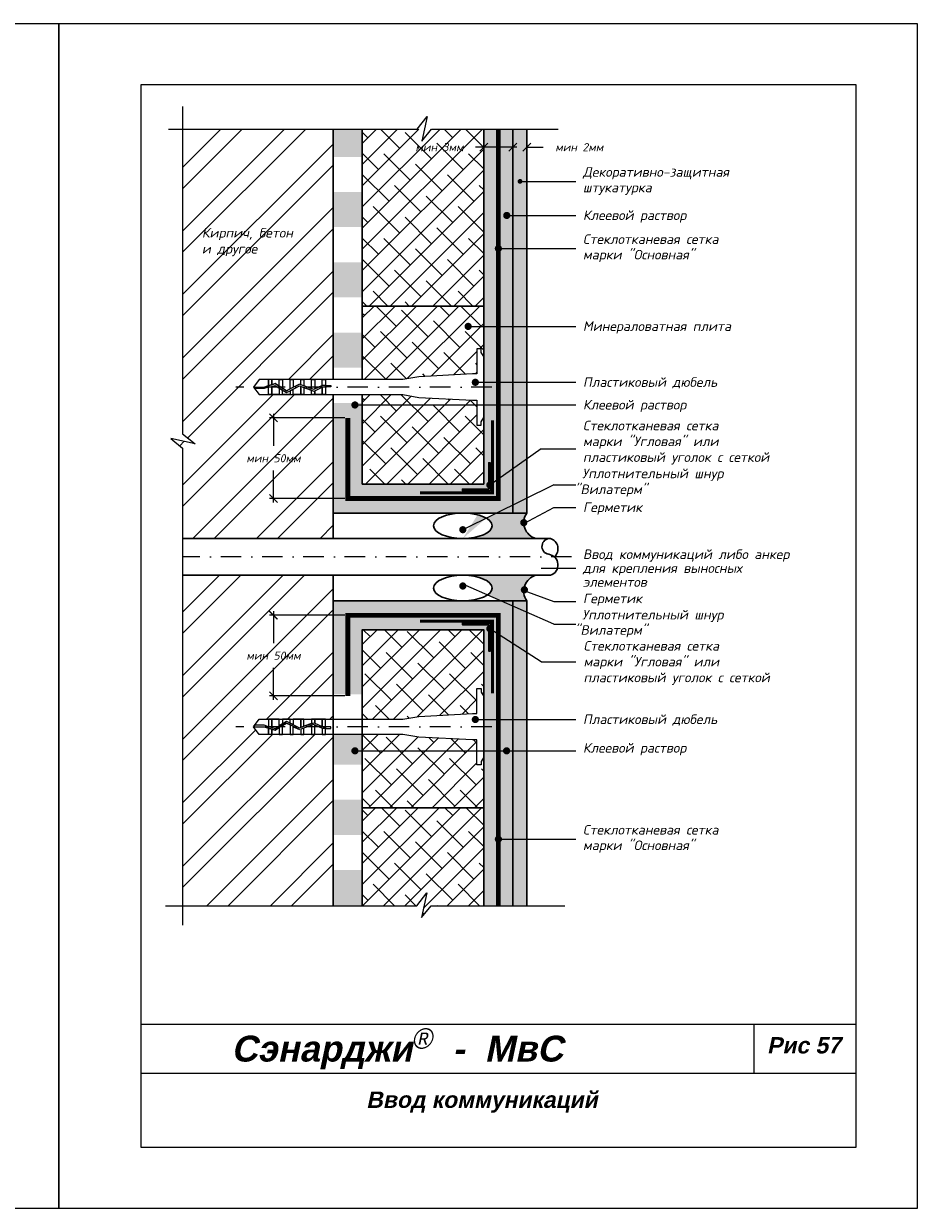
# Model space of a CAD drawing. Header units: inches. Extents: x 47 to 4151, y -1120 to 1902.
# Tile 22 of 93: x 1305 to 1522, y -67 to 223. Entities that reach past the tile are written whole.
import ezdxf

# ---------------------------------------------------------------- set-up
doc = ezdxf.new("R2010")
doc.units = ezdxf.units.IN
doc.header["$LTSCALE"] = 10
doc.header["$MEASUREMENT"] = 0
doc.linetypes.add('DASHDOT', pattern=[1, 0.5, -0.25, 0, -0.25])
doc.linetypes.add('HIDDEN', pattern=[0.375, 0.25, -0.125])
doc.layers.add('dim', color=160, linetype='Continuous', lineweight=15)
doc.layers.add('Layer1', color=108, linetype='Continuous', lineweight=30)
for name, color, linetype in [('DUBEL', 142, 'Continuous'), ('hatch', 240, 'Continuous'), ('ndp', 242, 'Continuous'), ('ramka', 248, 'Continuous')]:
    doc.layers.add(name, color=color, linetype=linetype)
doc.layers.add('list', color=5, linetype='Continuous', plot=False)
doc.styles.add('ndp', font='ARIALBD.TTF', dxfattribs={"oblique": 12})
doc.styles.add('style2', font='romans.shx', dxfattribs={"oblique": 12})
doc.dimstyles.new('1', dxfattribs={"dimtxt": 2, "dimasz": 2, "dimexe": 1, "dimexo": 0.7, "dimgap": 2, "dimtad": 0, "dimtih": 1, "dimtoh": 1, "dimdec": 4, "dimzin": 0, "dimdsep": 46, "dimtxsty": 'style2', "dimblk": 'ARCHTICK', "dimcen": 1.5, "dimdle": 1, "dimadec": 0, "dimazin": 0, "dimtfac": 1, "dimtdec": 4, "dimtofl": 0, "dimtmove": 0, "dimatfit": 2, "dimldrblk": 'DOTSMALL', "dimfxl": 1, "dimtolj": 1, "dimtzin": 0, "dimarcsym": 0})
pattern_1 = [(45, (2.131628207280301e-14, 319.1826579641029), (-2.592208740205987, 2.592208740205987), []), (135, (2.131628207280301e-14, 319.1826579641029), (-7.77662622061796, 2.592208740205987), [9.164841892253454, -5.498905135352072])]
pattern_2 = [(49.99999999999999, (1065.942651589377, 235.9460279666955), (2.103544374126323, -0.1840362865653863), [0.2199562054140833, -2.419518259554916]), (355, (1065.942651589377, 235.9460279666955), (-0.406922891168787, 2.205991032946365), [0.1759649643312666, -1.935614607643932]), (100.4514, (1066.117946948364, 235.9306916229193), (1.696623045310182, 2.021953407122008), [0.1869340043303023, -2.05627411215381]), (46.18420000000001, (1065.942651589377, 236.5325778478), (3.129950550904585, -0.4854257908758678), [0.3299343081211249, -3.629277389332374]), (96.6356, (1066.203480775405, 236.4921255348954), (2.741131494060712, 2.85684360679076), [0.2804010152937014, -3.084410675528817]), (351.1842, (1065.942651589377, 236.5325778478), (2.741129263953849, 2.856845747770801), [0.2639474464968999, -2.903421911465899]), (21, (1066.235926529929, 236.3859403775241), (1.750578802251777, -1.180780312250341), [0.2199562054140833, -2.419518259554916]), (326.0000000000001, (1066.235926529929, 236.3859403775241), (0.7135828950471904, 2.126683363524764), [0.1759649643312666, -1.935614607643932]), (71.4514, (1066.38180803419, 236.2875419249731), (2.464162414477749, 0.9459011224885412), [0.1869340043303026, -2.056274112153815]), (37.50000000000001, (1065.942651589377, 235.9460279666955), (0.03566180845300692, 0.9762942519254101), [0, -1.912152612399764, 0, -1.964942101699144, 0, -1.942946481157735]), (7.499999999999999, (1065.942651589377, 235.9460279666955), (0.7715170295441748, 1.156710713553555), [0, -1.120310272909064, 0, -1.868161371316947, 0, -0.7405192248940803]), (327.5, (1065.288648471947, 235.9460279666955), (1.565567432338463, -0.06614778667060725), [0, -0.7331873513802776, 0, -2.287544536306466, 0, -3.035395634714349]), (317.5, (1064.995373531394, 235.9460279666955), (1.710338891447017, 0.2935828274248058), [0, -0.9531435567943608, 0, -1.519164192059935, 0, -2.155570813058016])]
pattern_3 = [(0, (1065.942651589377, 235.9460279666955), (0.21875, 0.4375), [0, -0.4375])]

# ---------------------------------------------------------------- blocks, each defined once
blk = doc.blocks.new('_ArchTick')
at = {"layer": 'DUBEL', "color": 0, "const_width": 0.15}
blk.add_lwpolyline([(-0.5, -0.5), (0.5, 0.5)], dxfattribs=at)
blk = doc.blocks.new('*D275')
at = {"layer": 'Defpoints', "color": 0}
for p in [(1428.311664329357, 192.4579415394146), (1424.856209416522, 190.7058458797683), (1428.311664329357, 190.5890391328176)]:
    blk.add_point(p, dxfattribs=at)
at = {"layer": 'Layer1', "color": 0, "lineweight": -2}
for p, q in [((1424.856209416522, 192.4579415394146), (1422.856209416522, 192.4579415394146)), ((1424.856209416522, 191.4058458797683), (1424.856209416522, 193.4579415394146)), ((1428.311664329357, 191.2890391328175), (1428.311664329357, 193.4579415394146)), ((1428.311664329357, 192.4579415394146), (1432.311664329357, 192.4579415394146))]:
    blk.add_line(p, q, dxfattribs=at)
at = {"layer": 'Layer1', "color": 0, "lineweight": -2, "xscale": 2, "yscale": 2, "zscale": 2}
blk.add_blockref('_ArchTick', (1424.856209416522, 192.4579415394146), dxfattribs=at)
at = {"layer": 'Layer1', "color": 0, "lineweight": -2, "xscale": 2, "yscale": 2, "zscale": 2, "rotation": 180}
blk.add_blockref('_ArchTick', (1428.311664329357, 192.4579415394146), dxfattribs=at)
at = {"layer": 'Layer1', "color": 0, "insert": (1441.131285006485, 192.4579415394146), "char_height": 2, "attachment_point": 5, "style": 'style2'}
blk.add_mtext('\\A1;{\\fRomanS|b0|i0|c204|p2;мин 2мм}', dxfattribs=at)
blk = doc.blocks.new('_DotSmall')
at = {"layer": 'DUBEL', "color": 0, "const_width": 0.5}
blk.add_lwpolyline([(-0.0625, 0, 1), (0.0625, 0, 1)], format="xyb", close=True, dxfattribs=at)
blk = doc.blocks.new('*D274')
at = {"layer": 'Defpoints', "color": 0}
for p in [(1417.757608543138, 192.4579415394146), (1417.757608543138, 191.2892435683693), (1424.856209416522, 190.7058458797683)]:
    blk.add_point(p, dxfattribs=at)
at = {"layer": 'Layer1', "color": 0, "lineweight": -2}
for p, q in [((1417.757608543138, 192.4579415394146), (1415.757608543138, 192.4579415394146)), ((1417.757608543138, 191.9892435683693), (1417.757608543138, 193.4579415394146)), ((1425.856209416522, 192.4579415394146), (1417.757608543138, 192.4579415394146)), ((1424.856209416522, 191.4058458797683), (1424.856209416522, 193.4579415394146))]:
    blk.add_line(p, q, dxfattribs=at)
at = {"layer": 'Layer1', "color": 0, "lineweight": -2, "xscale": 2, "yscale": 2, "zscale": 2, "rotation": 180}
blk.add_blockref('_ArchTick', (1417.757608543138, 192.4579415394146), dxfattribs=at)
at = {"layer": 'Layer1', "color": 0, "lineweight": -2, "xscale": 2, "yscale": 2, "zscale": 2}
blk.add_blockref('_ArchTick', (1424.856209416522, 192.4579415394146), dxfattribs=at)
at = {"layer": 'Layer1', "color": 0, "insert": (1406.93798786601, 192.4579415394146), "char_height": 2, "attachment_point": 5, "style": 'style2'}
blk.add_mtext('\\A1;{\\fRomanS|b0|i0|c204|p2;мин 3мм}', dxfattribs=at)
blk = doc.blocks.new('*D273')
at = {"layer": 'Defpoints', "color": 0}
for p in [(1366.323840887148, 126.1816874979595), (1384.495891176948, 126.1816874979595), (1384.495891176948, 106.4537523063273)]:
    blk.add_point(p, dxfattribs=at)
at = {"layer": 'dim', "color": 0, "lineweight": -2}
for p, q in [((1383.795891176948, 126.1816874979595), (1365.323840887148, 126.1816874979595)), ((1366.323840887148, 127.1816874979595), (1366.323840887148, 119.3269183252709)), ((1366.323840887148, 105.4537523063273), (1366.323840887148, 113.3085214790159)), ((1383.795891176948, 106.4537523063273), (1365.323840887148, 106.4537523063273))]:
    blk.add_line(p, q, dxfattribs=at)
at = {"layer": 'dim', "color": 0, "lineweight": -2, "xscale": 2, "yscale": 2, "zscale": 2}
for p, rotation in [((1366.323840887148, 126.1816874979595), 90), ((1366.323840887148, 106.4537523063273), 270)]:
    blk.add_blockref('_ArchTick', p, dxfattribs=dict(at, rotation=rotation))
at = {"layer": 'dim', "color": 0, "insert": (1366.323840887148, 116.3177199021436), "char_height": 2, "attachment_point": 5, "style": 'style2'}
blk.add_mtext('\\A1;{\\fRomanS|b0|i0|c204|p2;мин 50мм}', dxfattribs=at)
blk = doc.blocks.new('*D272')
at = {"layer": 'Defpoints', "color": 0}
for p in [(1384.495891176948, 77.86438458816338), (1366.323840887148, 58.13644939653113), (1384.495891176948, 58.13644939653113)]:
    blk.add_point(p, dxfattribs=at)
at = {"layer": 'dim', "color": 0, "lineweight": -2}
for p, q in [((1366.323840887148, 78.86438458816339), (1366.323840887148, 71.00961541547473)), ((1383.795891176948, 77.86438458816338), (1365.323840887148, 77.86438458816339)), ((1366.323840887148, 57.13644939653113), (1366.323840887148, 64.99121856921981)), ((1383.795891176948, 58.13644939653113), (1365.323840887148, 58.13644939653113))]:
    blk.add_line(p, q, dxfattribs=at)
at = {"layer": 'dim', "color": 0, "lineweight": -2, "xscale": 2, "yscale": 2, "zscale": 2}
for p, rotation in [((1366.323840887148, 77.86438458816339), 90), ((1366.323840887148, 58.13644939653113), 270)]:
    blk.add_blockref('_ArchTick', p, dxfattribs=dict(at, rotation=rotation))
at = {"layer": 'dim', "color": 0, "insert": (1366.323840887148, 68.00041699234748), "char_height": 2, "attachment_point": 5, "style": 'style2'}
blk.add_mtext('\\A1;{\\fRomanS|b0|i0|c204|p2;мин 50мм}', dxfattribs=at)

msp = doc.modelspace()

# ---------------------------------------------------------------- hatches: boundary and pattern name
at = {"layer": 'dim'}
h = msp.add_hatch(color=1, dxfattribs=at)
edge = h.paths.add_edge_path()
edge.add_arc((1427.54729458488, 100.5464807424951), 0.4399124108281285, 180, 273.13716764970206, ccw=False)
edge.add_arc((1427.54729458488, 100.5464807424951), 0.4399124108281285, 86.86283235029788, 180, ccw=False)
edge.add_arc((1431.566480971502, 100.5464807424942), 4.019186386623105, 144.0783273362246, 173.7256647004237, ccw=False)
edge.add_line((1428.311664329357, 102.9044518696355), (1424.856209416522, 102.9044518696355))
edge.add_line((1424.856209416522, 102.9044518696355), (1420.911996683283, 102.9044518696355))
edge.add_line((1420.911996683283, 102.9044518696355), (1418.367183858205, 101.6469959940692))
edge.add_ellipse((1412.639712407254, 99.78331637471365), major_axis=(-7.140105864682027, 0), ratio=0.4371273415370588, start_angle=90, end_angle=216.6636170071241, ccw=False)
edge.add_line((1412.639712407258, 96.66218087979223), (1430.533972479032, 96.66218087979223))
edge.add_arc((1431.566480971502, 100.5464807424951), 4.019186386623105, 186.2743352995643, 255.1141039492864, ccw=False)
edge = h.paths.add_edge_path()
edge.add_arc((1427.697818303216, 84.10950036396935), 0.4399124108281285, 99.92822105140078, 180, ccw=False)
edge.add_arc((1431.566480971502, 83.77165615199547), 4.019186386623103, 104.8858960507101, 168.9379566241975, ccw=False)
edge.add_line((1430.533972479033, 87.6559560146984), (1412.639712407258, 87.65595601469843))
edge.add_ellipse((1412.639712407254, 84.53482051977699), major_axis=(-7.140105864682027, 0), ratio=0.4371273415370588, start_angle=147.4436234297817, end_angle=270, ccw=False)
edge.add_line((1418.657838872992, 82.85524634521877), (1421.936583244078, 81.41368502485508))
edge.add_line((1421.936583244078, 81.41368502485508), (1424.856209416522, 81.41368502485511))
edge.add_line((1424.856209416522, 81.41368502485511), (1428.311664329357, 81.41368502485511))
edge.add_arc((1431.566480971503, 83.77165615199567), 4.019186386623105, 181.0802662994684, 215.9216726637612, ccw=False)
edge.add_arc((1427.697818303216, 84.10950036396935), 0.4399124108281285, 180, 250.0900018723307, ccw=False)
at = {"layer": 'hatch'}
h = msp.add_hatch(dxfattribs=at)
h.set_pattern_fill('ANSI32', color=256, scale=29.32749405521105, style=0)
h.set_pattern_definition([(45, (1065.942651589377, 235.9460279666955), (-7.77662622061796, 7.776626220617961), []), (45, (1071.12706906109, 235.9460279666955), (-7.77662622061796, 7.776626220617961), [])])
h.paths.add_polyline_path([(1380.946590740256, 48.71483312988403), (1379.040162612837, 48.71483312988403), (1378.260939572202, 48.71483312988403), (1376.412937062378, 48.71483312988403), (1375.633714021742, 48.71483312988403), (1373.785711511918, 48.71483312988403), (1373.006488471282, 48.71483312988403), (1371.158485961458, 48.71483312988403), (1370.379262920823, 48.71483312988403), (1368.531260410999, 48.71483312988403), (1367.752037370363, 48.71483312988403), (1365.904034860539, 48.71483312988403), (1365.124811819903, 48.71483312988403), (1362.798061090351, 48.71483312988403), (1361.455354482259, 50.57768139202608), (1361.740373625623, 50.97311209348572), (1362.798061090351, 52.44052965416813), (1365.124811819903, 52.44052965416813), (1367.752037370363, 52.44052965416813), (1368.531260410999, 52.44052965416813), (1370.379262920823, 52.44052965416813), (1371.158485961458, 52.44052965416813), (1373.785711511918, 52.44052965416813), (1375.633714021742, 52.44052965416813), (1378.260939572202, 52.44052965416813), (1379.040162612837, 52.44052965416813), (1380.946590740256, 52.44052965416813), (1380.946590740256, 87.6559560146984), (1344.080997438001, 87.6559560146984), (1344.080997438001, 6.76863745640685), (1380.946590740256, 6.76863745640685)])
h.paths.add_polyline_path([(1380.946590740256, 131.8776072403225), (1379.040162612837, 131.8776072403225), (1378.260939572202, 131.8776072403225), (1375.633714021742, 131.8776072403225), (1373.006488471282, 131.8776072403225), (1371.158485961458, 131.8776072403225), (1368.531260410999, 131.8776072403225), (1365.124811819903, 131.8776072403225), (1362.798061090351, 131.8776072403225), (1361.455354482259, 133.7404555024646), (1362.798061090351, 135.6033037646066), (1365.124811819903, 135.6033037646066), (1365.904034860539, 135.6033037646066), (1368.531260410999, 135.6033037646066), (1371.158485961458, 135.6033037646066), (1373.785711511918, 135.6033037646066), (1376.412937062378, 135.6033037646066), (1379.040162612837, 135.6033037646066), (1380.946590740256, 135.6033037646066), (1380.946590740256, 151.0917799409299), (1380.946590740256, 167.5003290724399), (1380.946590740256, 184.3047326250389), (1380.946590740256, 196.8443028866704), (1344.080997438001, 196.8443028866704), (1344.080997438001, 122.3200350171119), (1347.195671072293, 119.8653026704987), (1341.194658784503, 121.1774639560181), (1344.080997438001, 118.8054825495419), (1344.080997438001, 96.66218087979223), (1380.946590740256, 96.66218087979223)])
h.paths.add_polyline_path([(1358.04101390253, 69.50961541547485), (1374.606667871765, 69.50961541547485), (1374.606667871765, 66.49121856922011), (1358.04101390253, 66.49121856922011)], flags=24)
h.paths.add_polyline_path([(1358.041013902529, 117.8269183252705), (1374.606667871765, 117.8269183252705), (1374.606667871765, 114.8085214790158), (1358.041013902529, 114.8085214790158)], flags=24)
h.paths.add_polyline_path([(1348.373183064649, 165.1730160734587), (1365.411060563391, 164.9236660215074), (1366.159110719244, 168.4429653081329), (1349.121233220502, 168.6923153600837)], flags=24)
h.paths.add_polyline_path([(1348.136108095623, 168.9351971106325), (1376.960845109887, 168.6027303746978), (1377.958245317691, 173.2951294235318), (1349.133508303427, 173.6275961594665)], flags=24)
h = msp.add_hatch(dxfattribs=at)
h.set_pattern_fill('DOTS', color=256, scale=7, style=0)
h.set_pattern_definition(pattern_3)
h.paths.add_polyline_path([(1424.856209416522, 196.8443028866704), (1421.30690897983, 196.8443028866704), (1421.30690897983, 106.4537523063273), (1384.495891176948, 106.4537523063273), (1384.495891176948, 121.2411199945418), (1380.946590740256, 121.2411199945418), (1380.946590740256, 102.9044518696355), (1424.856209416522, 102.9044518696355)])
h.paths.add_polyline_path([(1421.30690897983, 196.8443028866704), (1417.757608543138, 196.8443028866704), (1417.757608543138, 137.1576811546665), (1417.757608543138, 126.295840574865), (1417.757608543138, 110.003052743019), (1388.04519161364, 110.003052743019), (1388.04519161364, 121.2411199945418), (1384.495891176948, 121.2411199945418), (1384.495891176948, 106.4537523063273), (1421.30690897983, 106.4537523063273)], flags=16)
h.paths.add_polyline_path([(1419.692749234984, 109.7463624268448, -0.3248751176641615), (1419.388844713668, 109.3280027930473), (1419.388844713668, 108.3718165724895), (1412.55043158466, 108.3718165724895), (1412.55043158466, 108.7796256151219), (1418.981035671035, 108.7796256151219), (1418.981035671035, 109.4004620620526, -0.2301352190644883), (1418.812924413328, 109.7463624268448, -0.2301352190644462), (1418.981035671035, 110.0922627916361), (1418.981035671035, 115.2102297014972), (1419.388844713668, 115.2102297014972), (1419.388844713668, 110.1647220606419, -0.3248751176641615)], flags=0)
h.paths.add_polyline_path([(1388.04519161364, 129.8476456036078), (1380.946590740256, 129.8476456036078), (1380.946590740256, 121.2411199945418), (1388.04519161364, 121.2411199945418)], flags=17)
h.paths.add_polyline_path([(1388.04519161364, 147.0606968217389), (1380.946590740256, 147.0606968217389), (1380.946590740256, 138.4541712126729), (1388.04519161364, 138.4541712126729)], flags=17)
h.paths.add_polyline_path([(1388.04519161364, 164.27374803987), (1380.946590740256, 164.27374803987), (1380.946590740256, 155.667222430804), (1388.04519161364, 155.667222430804)], flags=17)
h.paths.add_polyline_path([(1388.04519161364, 181.4867992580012), (1380.946590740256, 181.4867992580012), (1380.946590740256, 172.8802736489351), (1388.04519161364, 172.8802736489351)], flags=17)
h.paths.add_polyline_path([(1388.04519161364, 196.8443028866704), (1380.946590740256, 196.8443028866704), (1380.946590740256, 190.0933248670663), (1388.04519161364, 190.0933248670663)], flags=17)
h = msp.add_hatch(dxfattribs=at)
h.set_pattern_fill('ANSI38', color=256, scale=29.32749405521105, style=0)
h.set_pattern_definition(pattern_1)
h.paths.add_polyline_path([(1417.757608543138, 196.8443028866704), (1404.951531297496, 196.8443028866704), (1402.57954989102, 193.9579642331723), (1403.210667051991, 196.8443028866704), (1388.04519161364, 196.8443028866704), (1388.04519161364, 184.3047326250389), (1388.04519161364, 167.5003290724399), (1388.04519161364, 153.5677335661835), (1417.757608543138, 153.5677335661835)])
h.paths.add_polyline_path([(1400.618367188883, 193.9671399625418), (1415.257608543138, 193.9671399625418), (1415.257608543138, 190.948743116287), (1400.618367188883, 190.948743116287)], flags=24)
h = msp.add_hatch(dxfattribs=at)
h.set_pattern_fill('AR-CONC', color=256, scale=0.293274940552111, style=0)
h.set_pattern_definition(pattern_2)
h.paths.add_polyline_path([(1428.311664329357, 196.8443028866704), (1424.856209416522, 196.8443028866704), (1424.856209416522, 102.9044518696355), (1428.311664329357, 102.9044518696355)])
h = msp.add_hatch(dxfattribs=at)
h.set_pattern_fill('ANSI38', color=256, scale=29.32749405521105, style=0)
h.set_pattern_definition([(45, (587.5873816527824, -58.73829167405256), (-2.592208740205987, 2.592208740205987), []), (135, (587.5873816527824, -58.73829167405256), (-7.77662622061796, 2.592208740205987), [9.164841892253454, -5.498905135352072])])
h.paths.add_polyline_path([(1417.757608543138, 126.2958405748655), (1417.127898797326, 125.2536703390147), (1417.127898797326, 124.4120407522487), (1416.107035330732, 124.4120407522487), (1416.107035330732, 130.5207057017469), (1414.970942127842, 130.5207057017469), (1401.914435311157, 131.2020508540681), (1397.951787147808, 131.8776072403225), (1388.04519161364, 131.8776072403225), (1388.04519161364, 126.1816874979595), (1388.04519161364, 110.003052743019), (1417.757608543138, 110.003052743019)])
h.paths.add_polyline_path([(1416.107035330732, 143.0688702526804), (1417.127898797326, 143.0688702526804), (1417.127898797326, 142.2272406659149), (1417.757608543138, 141.1850704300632), (1417.757608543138, 153.5677335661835), (1388.04519161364, 153.5677335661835), (1388.04519161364, 142.9860910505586), (1388.04519161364, 135.6033037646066), (1397.951787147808, 135.6033037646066), (1401.914435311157, 136.278860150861), (1414.970942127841, 136.9602053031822), (1416.107035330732, 136.9602053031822)])
h = msp.add_hatch(dxfattribs=at)
h.set_pattern_fill('DOTS', color=256, scale=7, style=0)
h.set_pattern_definition(pattern_3)
h.paths.add_polyline_path([(1421.30690897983, 77.86438458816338), (1384.495891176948, 77.86438458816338), (1384.495891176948, 67.14090039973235), (1388.04519161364, 67.14090039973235), (1388.04519161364, 74.31508415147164), (1417.757608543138, 74.31508415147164), (1417.757608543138, 6.76863745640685), (1421.30690897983, 6.76863745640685)], flags=16)
h.paths.add_polyline_path([(1419.692749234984, 74.57177446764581, -0.3248751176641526), (1419.388844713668, 74.15341483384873), (1419.388844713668, 69.10790719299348), (1418.981035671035, 69.10790719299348), (1418.981035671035, 74.2258741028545, -0.2301352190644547), (1418.812924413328, 74.57177446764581, -0.2301352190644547), (1418.981035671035, 74.91767483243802), (1418.981035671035, 75.53851127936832), (1412.55043158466, 75.53851127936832), (1412.55043158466, 75.94632032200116), (1419.388844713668, 75.94632032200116), (1419.388844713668, 74.99013410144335, -0.3248751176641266)], flags=0)
h.paths.add_polyline_path([(1424.856209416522, 81.41368502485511), (1380.946590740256, 81.41368502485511), (1380.946590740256, 75.74742600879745), (1384.495891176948, 75.74742600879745), (1384.495891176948, 77.86438458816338), (1421.30690897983, 77.86438458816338), (1421.30690897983, 6.76863745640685), (1424.856209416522, 6.76863745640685)])
h.paths.add_polyline_path([(1388.04519161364, 67.14090039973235), (1384.495891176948, 67.14090039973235), (1384.495891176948, 58.53437479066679), (1388.04519161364, 58.53437479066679)], flags=0)
h.paths.add_polyline_path([(1384.495891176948, 67.14090039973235), (1380.946590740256, 67.14090039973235), (1380.946590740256, 58.53437479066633), (1384.495891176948, 58.53437479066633)], flags=17)
h.paths.add_polyline_path([(1388.04519161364, 48.71483312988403), (1380.946590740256, 48.71483312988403), (1380.946590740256, 41.32132357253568), (1388.04519161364, 41.32132357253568)], flags=17)
h.paths.add_polyline_path([(1388.04519161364, 32.71479796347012), (1380.946590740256, 32.71479796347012), (1380.946590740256, 24.10827235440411), (1388.04519161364, 24.10827235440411)], flags=17)
h.paths.add_polyline_path([(1388.04519161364, 15.50174674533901), (1380.946590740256, 15.50174674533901), (1380.946590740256, 6.895221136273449), (1388.04519161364, 6.895221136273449)], flags=17)
h.paths.add_polyline_path([(1384.495891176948, 75.74742600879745), (1380.946590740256, 75.74742600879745), (1380.946590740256, 67.14090039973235), (1384.495891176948, 67.14090039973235)], flags=16)
h = msp.add_hatch(dxfattribs=at)
h.set_pattern_fill('AR-CONC', color=256, scale=0.293274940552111, style=0)
h.set_pattern_definition(pattern_2)
h.paths.add_polyline_path([(1424.856209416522, 6.76863745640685), (1428.311664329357, 6.76863745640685), (1428.311664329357, 81.41368502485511), (1424.856209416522, 81.41368502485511)])
h = msp.add_hatch(dxfattribs=at)
h.set_pattern_fill('ANSI38', color=256, scale=29.32749405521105, style=0)
h.set_pattern_definition([(45, (1065.942651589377, 235.9460279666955), (-2.592208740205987, 2.592208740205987), []), (135, (1065.942651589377, 235.9460279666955), (-7.77662622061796, 2.592208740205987), [9.164841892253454, -5.498905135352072])])
h.paths.add_polyline_path([(1417.757608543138, 74.31508415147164), (1388.04519161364, 74.31508415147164), (1388.04519161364, 57.8453514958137), (1416.107035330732, 57.8453514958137), (1416.107035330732, 59.90609614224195), (1417.127898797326, 59.90609614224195), (1417.127898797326, 59.06446655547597), (1417.757608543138, 58.02229631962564)])
h.paths.add_polyline_path([(1416.107035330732, 57.8453514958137), (1388.04519161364, 57.8453514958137), (1388.04519161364, 52.44052965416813), (1397.951787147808, 52.44052965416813), (1401.914435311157, 53.11608604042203), (1414.970942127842, 53.79743119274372), (1416.107035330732, 53.79743119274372)])
h.paths.add_polyline_path([(1417.757608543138, 43.13306646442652), (1417.127898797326, 42.09089622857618), (1417.127898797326, 41.24926664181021), (1416.107035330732, 41.24926664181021), (1416.107035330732, 47.35793159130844), (1414.970942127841, 47.35793159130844), (1401.914435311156, 48.03927674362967), (1397.951787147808, 48.71483312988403), (1388.04519161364, 48.71483312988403), (1388.04519161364, 33.86305789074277), (1388.04519161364, 30.75040332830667), (1417.757608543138, 30.75040332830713)])
h = msp.add_hatch(dxfattribs=at)
h.set_pattern_fill('ANSI38', color=256, scale=29.32749405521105, style=0)
h.set_pattern_definition(pattern_1)
h.paths.add_polyline_path([(1417.757608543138, 30.75040332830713), (1388.04519161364, 30.75040332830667), (1388.04519161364, 17.05865433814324), (1388.04519161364, 6.768637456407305), (1401.379599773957, 6.76863745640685), (1403.83433212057, 9.883311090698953), (1402.522170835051, 3.882298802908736), (1404.894152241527, 6.76863745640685), (1417.757608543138, 6.76863745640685)])
at = {"layer": 'Layer1'}
for points in [[(1419.388844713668, 115.2102297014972), (1418.981035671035, 115.2102297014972), (1418.981035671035, 108.7796256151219), (1412.55043158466, 108.7796256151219), (1412.55043158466, 108.3718165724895), (1419.388844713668, 108.3718165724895)], [(1419.388844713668, 69.10790719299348), (1418.981035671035, 69.10790719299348), (1418.981035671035, 75.53851127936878), (1412.55043158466, 75.53851127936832), (1412.55043158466, 75.94632032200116), (1419.388844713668, 75.94632032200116)]]:
    msp.add_hatch(color=256, dxfattribs=at).paths.add_polyline_path(points)

# ---------------------------------------------------------------- linework, layer by layer
at = {"layer": 'DUBEL', "linetype": 'DASHDOT'}
for p, q in [((1419.710406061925, 133.7404555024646), (1357.142806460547, 133.7404555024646)), ((1419.710406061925, 50.57768139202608), (1357.142806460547, 50.57768139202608))]:
    msp.add_line(p, q, dxfattribs=at)
at = {"layer": 'DUBEL', "linetype": 'HIDDEN', "const_width": 1.173099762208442}
for points in [[(1384.495891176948, 126.1816874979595), (1384.495891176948, 106.4537523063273), (1421.30690897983, 106.4537523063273), (1421.30690897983, 196.8443028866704)], [(1384.495891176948, 58.13644939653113), (1384.495891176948, 77.86438458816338), (1421.30690897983, 77.86438458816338), (1421.30690897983, 6.76863745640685)]]:
    msp.add_lwpolyline(points, dxfattribs=at)
at = {"layer": 'DUBEL'}
for points in [[(1414.970942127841, 130.5207057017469), (1416.107035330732, 130.5207057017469), (1416.107035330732, 124.4120407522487), (1417.127898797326, 124.4120407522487), (1417.127898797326, 125.2536703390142), (1417.757608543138, 126.295840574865), (1417.757608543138, 141.1850704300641), (1417.127898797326, 142.2272406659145), (1417.127898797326, 143.0688702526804), (1416.107035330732, 143.0688702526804), (1416.107035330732, 136.9602053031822), (1414.970942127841, 136.9602053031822), (1401.914435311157, 136.278860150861), (1397.951787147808, 135.6033037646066), (1379.040162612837, 135.6033037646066), (1379.040162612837, 134.1553357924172), (1380.330564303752, 134.1553357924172), (1380.330564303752, 133.7599050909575), (1379.040162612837, 133.7599050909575), (1379.040162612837, 134.1553357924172), (1379.040162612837, 131.8776072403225), (1378.260939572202, 131.8776072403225), (1378.260939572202, 133.6807557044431), (1378.437535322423, 133.7599050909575), (1379.040162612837, 133.7404555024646), (1379.040162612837, 134.1553357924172), (1378.352972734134, 134.1553357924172), (1378.260939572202, 134.1140869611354), (1378.260939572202, 135.6033037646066), (1379.040162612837, 135.6033037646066), (1376.412937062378, 135.6033037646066), (1376.412937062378, 133.2858209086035), (1378.260939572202, 134.1140869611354), (1376.149391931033, 133.1677012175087), (1375.633714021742, 133.3567650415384), (1375.633714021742, 135.6033037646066), (1376.412937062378, 135.6033037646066), (1373.785711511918, 135.6033037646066), (1373.785711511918, 134.0343011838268), (1375.633714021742, 133.3567650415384), (1373.006488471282, 134.3199889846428), (1373.006488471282, 135.6033037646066), (1373.785711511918, 135.6033037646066), (1371.158485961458, 135.6033037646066), (1371.158485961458, 133.7404555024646), (1372.681795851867, 134.4390315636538), (1370.379262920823, 133.2728738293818), (1370.379262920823, 135.6033037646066), (1371.158485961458, 135.6033037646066), (1368.531260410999, 135.6033037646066), (1368.531260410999, 133.7404555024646), (1368.531260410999, 133.4685317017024), (1369.536104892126, 132.8458418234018), (1370.379262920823, 133.2728738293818), (1369.536104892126, 132.8458418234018), (1367.752037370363, 133.9514067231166), (1367.752037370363, 135.6033037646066), (1368.531260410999, 135.6033037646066), (1365.904034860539, 135.6033037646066), (1365.904034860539, 134.316226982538), (1366.756693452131, 134.5682092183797), (1367.752037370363, 133.9514067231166), (1366.756693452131, 134.5682092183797), (1365.904034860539, 134.316226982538), (1365.904034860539, 135.6033037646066), (1365.124811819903, 135.6033037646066), (1365.124811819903, 134.0859468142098), (1365.904034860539, 134.316226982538), (1365.124811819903, 134.0859468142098), (1365.124811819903, 135.6033037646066), (1362.798061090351, 135.6033037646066), (1361.455354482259, 133.7404555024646), (1363.95573680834, 133.7404555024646), (1365.124811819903, 134.0859468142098), (1365.124811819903, 133.7404555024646), (1364.012943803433, 133.3450248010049), (1361.740373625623, 133.3450248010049), (1361.455354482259, 133.7404555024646), (1362.798061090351, 131.8776072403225), (1365.124811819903, 131.8776072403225), (1365.124811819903, 133.673609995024), (1365.904034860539, 133.9038901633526), (1365.904034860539, 131.8776072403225), (1365.904034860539, 133.7404555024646), (1365.904034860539, 133.9038901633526), (1366.698932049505, 134.1388024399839), (1367.752037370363, 133.4862059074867), (1367.752037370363, 131.8776072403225), (1365.124811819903, 131.8776072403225), (1368.531260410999, 131.8776072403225), (1368.531260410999, 133.0033308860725), (1367.752037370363, 133.4862059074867), (1369.51661712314, 132.3927173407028), (1370.379262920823, 132.8296192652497), (1370.379262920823, 131.8776072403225), (1368.531260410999, 131.8776072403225), (1371.158485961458, 131.8776072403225), (1371.158485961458, 133.224270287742), (1370.379262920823, 132.8296192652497), (1372.70709069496, 134.0085880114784), (1373.785711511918, 133.6131315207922), (1373.785711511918, 131.8776072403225), (1371.158485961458, 131.8776072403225), (1373.006488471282, 131.8776072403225), (1373.006488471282, 133.7404555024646), (1373.006488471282, 133.8988193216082), (1373.006488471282, 131.8776072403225), (1375.633714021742, 131.8776072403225), (1375.633714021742, 132.9355953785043), (1373.785711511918, 133.6131315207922), (1376.164317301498, 132.7410594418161), (1376.412937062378, 132.8524896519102), (1376.412937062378, 131.8776072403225), (1376.412937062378, 132.8524896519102), (1378.260939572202, 133.6807557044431), (1378.260939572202, 131.8776072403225), (1375.633714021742, 131.8776072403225), (1379.040162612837, 131.8776072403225), (1397.951787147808, 131.8776072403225), (1401.914435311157, 131.2020508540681), (1414.970942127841, 130.5207057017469)], [(1414.970942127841, 53.79743119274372), (1416.107035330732, 53.79743119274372), (1416.107035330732, 59.90609614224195), (1417.127898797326, 59.90609614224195), (1417.127898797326, 59.06446655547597), (1417.757608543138, 58.02229631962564), (1417.757608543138, 43.13306646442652), (1417.127898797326, 42.09089622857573), (1417.127898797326, 41.24926664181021), (1416.107035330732, 41.24926664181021), (1416.107035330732, 47.35793159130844), (1414.970942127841, 47.35793159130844), (1401.914435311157, 48.03927674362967), (1397.951787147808, 48.71483312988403), (1379.040162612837, 48.71483312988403), (1379.040162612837, 50.16280110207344), (1380.330564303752, 50.16280110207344), (1380.330564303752, 50.55823180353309), (1379.040162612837, 50.55823180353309), (1379.040162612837, 50.16280110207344), (1379.040162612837, 52.44052965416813), (1378.260939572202, 52.44052965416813), (1378.260939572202, 50.63738119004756), (1378.437535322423, 50.55823180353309), (1379.040162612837, 50.57768139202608), (1379.040162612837, 50.16280110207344), (1378.352972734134, 50.16280110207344), (1378.260939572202, 50.20404993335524), (1378.260939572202, 48.71483312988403), (1379.040162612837, 48.71483312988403), (1376.412937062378, 48.71483312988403), (1376.412937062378, 51.03231598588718), (1378.260939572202, 50.20404993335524), (1376.149391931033, 51.15043567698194), (1375.633714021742, 50.96137185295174), (1375.633714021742, 48.71483312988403), (1376.412937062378, 48.71483312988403), (1373.785711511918, 48.71483312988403), (1373.785711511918, 50.28383571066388), (1375.633714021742, 50.96137185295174), (1373.006488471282, 49.99814790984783), (1373.006488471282, 48.71483312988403), (1373.785711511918, 48.71483312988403), (1371.158485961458, 48.71483312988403), (1371.158485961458, 50.57768139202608), (1372.681795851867, 49.87910533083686), (1370.379262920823, 51.04526306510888), (1370.379262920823, 48.71483312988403), (1371.158485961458, 48.71483312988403), (1368.531260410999, 48.71483312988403), (1368.531260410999, 50.57768139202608), (1368.531260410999, 50.84960519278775), (1369.536104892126, 51.47229507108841), (1370.379262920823, 51.04526306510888), (1369.536104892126, 51.47229507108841), (1367.752037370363, 50.366730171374), (1367.752037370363, 48.71483312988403), (1368.531260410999, 48.71483312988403), (1365.904034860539, 48.71483312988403), (1365.904034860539, 50.00190991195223), (1366.756693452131, 49.74992767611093), (1367.752037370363, 50.366730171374), (1366.756693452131, 49.74992767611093), (1365.904034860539, 50.00190991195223), (1365.904034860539, 48.71483312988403), (1365.124811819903, 48.71483312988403), (1365.124811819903, 50.23219008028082), (1365.904034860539, 50.00190991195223), (1365.124811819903, 50.23219008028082), (1365.124811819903, 48.71483312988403), (1362.798061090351, 48.71483312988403), (1361.455354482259, 50.57768139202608), (1363.95573680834, 50.57768139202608), (1365.124811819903, 50.23219008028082), (1365.124811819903, 50.57768139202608), (1364.012943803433, 50.97311209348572), (1361.740373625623, 50.97311209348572), (1361.455354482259, 50.57768139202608), (1362.798061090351, 52.44052965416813), (1365.124811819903, 52.44052965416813), (1365.124811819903, 50.64452689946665), (1365.904034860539, 50.41424673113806), (1365.904034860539, 52.44052965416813), (1365.904034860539, 50.57768139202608), (1365.904034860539, 50.41424673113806), (1366.698932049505, 50.17933445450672), (1367.752037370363, 50.83193098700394), (1367.752037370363, 52.44052965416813), (1365.124811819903, 52.44052965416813), (1368.531260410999, 52.44052965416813), (1368.531260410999, 51.31480600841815), (1367.752037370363, 50.83193098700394), (1369.51661712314, 51.92541955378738), (1370.379262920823, 51.48851762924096), (1370.379262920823, 52.44052965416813), (1368.531260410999, 52.44052965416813), (1371.158485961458, 52.44052965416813), (1371.158485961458, 51.09386660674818), (1370.379262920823, 51.48851762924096), (1372.70709069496, 50.30954888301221), (1373.785711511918, 50.70500537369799), (1373.785711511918, 52.44052965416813), (1371.158485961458, 52.44052965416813), (1373.006488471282, 52.44052965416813), (1373.006488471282, 50.57768139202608), (1373.006488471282, 50.41931757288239), (1373.006488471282, 52.44052965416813), (1375.633714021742, 52.44052965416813), (1375.633714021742, 51.3825415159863), (1373.785711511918, 50.70500537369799), (1376.164317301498, 51.57707745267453), (1376.412937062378, 51.46564724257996), (1376.412937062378, 52.44052965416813), (1376.412937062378, 51.46564724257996), (1378.260939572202, 50.63738119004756), (1378.260939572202, 52.44052965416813), (1375.633714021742, 52.44052965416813), (1379.040162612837, 52.44052965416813), (1397.951787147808, 52.44052965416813), (1401.914435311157, 53.11608604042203), (1414.970942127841, 53.79743119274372)]]:
    msp.add_lwpolyline(points, close=True, dxfattribs=at)
at = {"layer": 'hatch', "linetype": 'DASHDOT'}
msp.add_line((1439.221108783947, 92.15906844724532), (1344.080997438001, 92.15906844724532), dxfattribs=at)
at = {"layer": 'hatch'}
for points in [[(1344.080997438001, 202.3947224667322), (1344.080997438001, 122.3200350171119), (1347.195671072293, 119.8653026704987), (1341.194658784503, 121.1774639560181), (1344.080997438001, 118.8054825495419), (1344.080997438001, 1.977833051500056)], [(1340.609733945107, 196.8443028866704), (1401.436978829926, 196.8443028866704), (1403.89171117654, 199.9589765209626), (1402.57954989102, 193.9579642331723), (1404.951531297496, 196.8443028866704), (1435.979699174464, 196.8443028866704)], [(1339.903091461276, 6.76863745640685), (1401.379599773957, 6.76863745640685), (1403.83433212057, 9.883311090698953), (1402.522170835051, 3.882298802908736), (1404.894152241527, 6.76863745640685), (1437.605601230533, 6.76863745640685)]]:
    msp.add_lwpolyline(points, dxfattribs=at)
at = {"layer": 'Layer1'}
for p, q in [((1380.946590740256, 196.8443028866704), (1380.946590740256, 135.6033037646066)), ((1388.04519161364, 196.8443028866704), (1388.04519161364, 135.6033037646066)), ((1417.757608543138, 137.1576811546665), (1417.757608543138, 196.8443028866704)), ((1417.757608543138, 153.5677335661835), (1388.04519161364, 153.5677335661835)), ((1380.946590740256, 131.8776072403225), (1380.946590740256, 96.66218087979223)), ((1434.094339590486, 96.66218087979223), (1344.080997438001, 96.66218087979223)), ((1434.094339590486, 87.6559560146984), (1344.080997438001, 87.6559560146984)), ((1380.946590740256, 87.6559560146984), (1380.946590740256, 6.76863745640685)), ((1417.757608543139, 30.75040332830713), (1388.045191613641, 30.75040332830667))]:
    msp.add_line(p, q, dxfattribs=at)
for points in [[(1380.946590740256, 102.9044518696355), (1424.856209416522, 102.9044518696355), (1424.856209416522, 196.8443028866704)], [(1428.311664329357, 102.9044518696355), (1428.311664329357, 102.9044518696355), (1428.311664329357, 196.8443028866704)], [(1424.856209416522, 102.9044518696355), (1428.311664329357, 102.9044518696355), (1428.311664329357, 146.4646537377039)], [(1388.04519161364, 131.8776072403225), (1388.04519161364, 110.003052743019), (1417.757608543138, 110.003052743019), (1417.757608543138, 137.1576811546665)], [(1380.946590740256, 81.41368502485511), (1424.856209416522, 81.41368502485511), (1424.856209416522, 6.76863745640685)], [(1424.856209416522, 81.41368502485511), (1428.311664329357, 81.41368502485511), (1428.311664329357, 6.76863745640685)], [(1388.04519161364, 6.76863745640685), (1388.04519161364, 74.31508415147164), (1417.757608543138, 74.31508415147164), (1417.757608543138, 6.76863745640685)]]:
    msp.add_lwpolyline(points, dxfattribs=at)
at = {"layer": 'Layer1', "linetype": 'HIDDEN'}
for points in [[(1419.892749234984, 125.593701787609, 0.75, 0.75, 0), (1419.892749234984, 107.8679120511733, 0.75, 0.75, 0), (1402.166959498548, 107.8679120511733, 0.75, 0.75, 0)], [(1419.892749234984, 58.72443510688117, 0.75, 0.75, 0), (1419.892749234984, 76.4502248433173, 0.75, 0.75, 0), (1402.166959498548, 76.4502248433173, 0.75, 0.75, 0)], [(1419.692749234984, 62.08653350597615, 0.2, 0.2, 0), (1419.692749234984, 76.25022484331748, 0.2, 0.2, 0), (1406.029886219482, 76.25022484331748, 0.2, 0.2, 0)]]:
    msp.add_lwpolyline(points, format="xyseb", dxfattribs=at)
at = {"layer": 'Layer1'}
for points in [[(1419.388844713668, 115.2102297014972), (1418.981035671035, 115.2102297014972), (1418.981035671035, 108.7796256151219), (1412.55043158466, 108.7796256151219), (1412.55043158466, 108.3718165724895), (1419.388844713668, 108.3718165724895)], [(1419.388844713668, 69.10790719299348), (1418.981035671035, 69.10790719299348), (1418.981035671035, 75.53851127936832), (1412.55043158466, 75.53851127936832), (1412.55043158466, 75.94632032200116), (1419.388844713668, 75.94632032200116)]]:
    msp.add_lwpolyline(points, close=True, dxfattribs=at)
at = {"layer": 'Layer1', "const_width": 0.8798248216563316}
for points in [[(1418.812924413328, 109.7463624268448, 1), (1419.692749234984, 109.7463624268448, 1)], [(1418.812924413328, 74.57177446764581, -1), (1419.692749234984, 74.57177446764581, -1)]]:
    msp.add_lwpolyline(points, format="xyb", close=True, dxfattribs=at)
at = {"layer": 'Layer1'}
for centre, radius, start, end in [((1431.566480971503, 100.5464807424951), 4.019186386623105, 144.0783273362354, 255.1141039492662), ((1433.943267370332, 94.72389160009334), 1.944167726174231, 85.54331910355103, 261.505252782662), ((1433.264073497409, 94.14168943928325), 2.65371793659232, 311.6592885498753, 71.76778453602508), ((1433.264073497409, 90.17644745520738), 2.65371793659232, 288.2322154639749, 81.50525278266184), ((1431.566480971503, 83.77165615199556), 4.019186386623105, 104.8858960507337, 215.9216726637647)]:
    msp.add_arc(centre, radius, start, end, dxfattribs=at)
msp.add_ellipse((1412.639712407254, 99.78331637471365), major_axis=(-7.140105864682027, 0), ratio=0.4371273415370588, dxfattribs=at)
at = {"layer": 'Layer1', "extrusion": (0, 0, -1)}
msp.add_ellipse((1412.639712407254, 84.53482051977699), major_axis=(-7.140105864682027, 0), ratio=0.4371273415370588, dxfattribs=at)
at = {"layer": 'list'}
for points in [[(1103.848281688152, -67.30897498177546), (1313.848281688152, -67.30897498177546), (1313.848281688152, 222.6910250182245), (1103.848281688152, 222.6910250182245)], [(1313.848281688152, -67.30897498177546), (1523.848281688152, -67.30897498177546), (1523.848281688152, 222.6910250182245), (1313.848281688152, 222.6910250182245)]]:
    msp.add_lwpolyline(points, close=True, dxfattribs=at)
at = {"layer": 'ndp'}
for p, q in [((1426.631789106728, 184.0943085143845), (1440.266768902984, 184.0943085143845)), ((1423.388236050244, 175.7444003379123), (1440.266768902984, 175.7444003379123)), ((1421.338709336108, 167.6499585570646), (1440.266768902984, 167.6499585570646)), ((1413.923298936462, 148.5870733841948), (1440.266768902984, 148.5870733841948)), ((1415.702760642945, 134.8979353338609), (1440.266768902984, 134.8979353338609)), ((1386.245819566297, 129.3532433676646), (1440.266768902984, 129.3532433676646)), ((1431.788393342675, 118.5959146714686), (1419.252836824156, 109.7463624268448)), ((1431.788393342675, 118.5959146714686), (1440.266768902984, 118.5959146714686)), ((1434.913507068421, 109.8229495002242), (1412.639712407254, 98.81690862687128)), ((1434.913507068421, 109.8229495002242), (1440.266768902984, 109.8229495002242)), ((1427.551035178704, 100.373118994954), (1434.913507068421, 104.2565657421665)), ((1434.913507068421, 104.2565657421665), (1440.266768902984, 104.2565657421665)), ((1431.788393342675, 89.37743205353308), (1440.266768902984, 89.37743205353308)), ((1434.913507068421, 75.7081376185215), (1412.639712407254, 85.50122826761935)), ((1427.551035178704, 83.94501789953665), (1434.913507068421, 81.27452137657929)), ((1434.913507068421, 81.27452137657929), (1440.266768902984, 81.27452137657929)), ((1434.913507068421, 75.7081376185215), (1440.266768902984, 75.7081376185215)), ((1431.788393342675, 66.4499915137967), (1419.252836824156, 74.57177446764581)), ((1431.788393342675, 66.4499915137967), (1440.266768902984, 66.4499915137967)), ((1415.702760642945, 52.34653402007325), (1440.266768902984, 52.34653402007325)), ((1386.245819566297, 44.68529140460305), (1440.266768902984, 44.68529140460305)), ((1421.338709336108, 23.06178336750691), (1440.266768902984, 23.06178336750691))]:
    msp.add_line(p, q, dxfattribs=at)
for points, const_width in [([(1426.338514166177, 184.0943085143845, 1), (1426.925064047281, 184.0943085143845, 1)], 0.586549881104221), ([(1422.948323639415, 175.7444003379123, 1), (1423.828148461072, 175.7444003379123, 1)], 0.8798248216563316), ([(1420.898796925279, 167.6499585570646, 1), (1421.778621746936, 167.6499585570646, 1)], 0.8798248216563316), ([(1413.498611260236, 148.5870733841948, 1), (1414.378436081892, 148.5870733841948, 1)], 0.8798248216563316), ([(1415.262848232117, 134.8979353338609, 1), (1416.142673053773, 134.8979353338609, 1)], 0.8798248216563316), ([(1385.805907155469, 129.3532433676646, 1), (1386.685731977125, 129.3532433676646, 1)], 0.8798248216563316), ([(1412.199799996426, 98.81690862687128, 1), (1413.079624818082, 98.81690862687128, 1)], 0.8798248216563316), ([(1427.107382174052, 100.5464807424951, 1), (1427.987206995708, 100.5464807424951, 1)], 0.8798248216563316), ([(1412.199799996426, 85.03246157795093, 1), (1413.079624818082, 85.03246157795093, 1)], 0.8798248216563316), ([(1427.257905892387, 84.10950036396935, 1), (1428.137730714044, 84.10950036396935, 1)], 0.8798248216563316), ([(1415.262848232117, 52.34653402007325, 1), (1416.142673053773, 52.34653402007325, 1)], 0.8798248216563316), ([(1385.805907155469, 44.68529140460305, -1), (1386.685731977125, 44.68529140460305, -1)], 0.8798248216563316), ([(1422.90577682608, 44.68529140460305, -1), (1423.785601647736, 44.68529140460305, -1)], 0.8798248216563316), ([(1420.898796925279, 23.06178336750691, 1), (1421.778621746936, 23.06178336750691, 1)], 0.8798248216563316)]:
    msp.add_lwpolyline(points, format="xyb", close=True, dxfattribs=dict(at, const_width=const_width))
at = {"layer": 'ramka'}
for p, q in [((1508.848281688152, -22.30897498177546), (1333.848281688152, -22.30897498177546)), ((1483.848281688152, -22.30897498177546), (1483.848281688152, -34.30897498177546)), ((1508.848281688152, -34.30897498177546), (1333.848281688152, -34.30897498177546))]:
    msp.add_line(p, q, dxfattribs=at)
msp.add_lwpolyline([(1333.848281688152, -52.30897498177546), (1508.848281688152, -52.30897498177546), (1508.848281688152, 207.6910250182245), (1333.848281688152, 207.6910250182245)], close=True, dxfattribs=at)

# ---------------------------------------------------------------- texts
at = {"layer": 'ndp', "oblique": 12}
for s, height, style, p in [('Декоративно-защитная', 2.346199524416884, 'style2', (1442.019601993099, 185.2183137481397)), ('штукатурка', 2.346199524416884, 'style2', (1442.019601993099, 181.4197049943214)), ('Клеевой раствор', 2.346199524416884, 'style2', (1442.019601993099, 174.6313837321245)), ('Кирпич, бетон', 2.346199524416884, 'style2', (1348.803746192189, 170.3330967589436)), ('Стеклотканевая сетка', 2.346199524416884, 'style2', (1442.019601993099, 168.7739637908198)), ('и другое', 2.346199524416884, 'style2', (1348.803746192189, 166.4169574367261)), ('марки "Основная"', 2.346199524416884, 'style2', (1442.019601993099, 164.9753550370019)), ('Минераловатная плита', 2.346199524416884, 'style2', (1442.019601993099, 147.474056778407)), ('Пластиковый дюбель', 2.346199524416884, 'style2', (1442.019601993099, 133.7849187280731)), ('Клеевой раствор', 2.346199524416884, 'style2', (1442.019601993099, 128.2402267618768)), ('Стеклотканевая сетка', 2.346199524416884, 'style2', (1442.019601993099, 123.1449644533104)), ('марки "Угловая" или', 2.346199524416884, 'style2', (1442.019601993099, 119.276112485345)), ('пластиковый уголок с сеткой', 2.346199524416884, 'style2', (1442.019601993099, 115.4072605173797)), ('Уплотнительный шнур', 2.346199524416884, 'style2', (1441.828174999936, 111.4199349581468)), (' "Вилатерм"', 2.346199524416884, 'style2', (1438.474005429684, 107.5369168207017)), ('Герметик', 2.346199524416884, 'style2', (1442.019601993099, 103.1435491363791)), ('Ввод коммуникаций либо анкер', 2.346199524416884, 'style2', (1442.019601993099, 91.64434865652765)), ('для крепления выносных ', 2.346199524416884, 'style2', (1442.019601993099, 88.24260550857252)), ('элементов', 2.346199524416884, 'style2', (1442.019601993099, 84.8408623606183)), ('Герметик', 2.346199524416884, 'style2', (1442.019601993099, 80.82340496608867)), ('Уплотнительный шнур', 2.346199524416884, 'style2', (1441.828174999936, 76.84031645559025)), (' "Вилатерм"', 2.346199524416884, 'style2', (1438.474005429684, 73.0924083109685)), ('Стеклотканевая сетка', 2.346199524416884, 'style2', (1442.165579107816, 69.21233992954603)), ('марки "Угловая" или', 2.346199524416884, 'style2', (1442.165579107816, 65.34348796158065)), ('пластиковый уголок с сеткой', 2.346199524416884, 'style2', (1442.165579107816, 61.47463599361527)), ('Пластиковый дюбель', 2.346199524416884, 'style2', (1442.019601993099, 51.23351741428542)), ('Клеевой раствор', 2.346199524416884, 'style2', (1442.019601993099, 44.23417499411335)), ('Стеклотканевая сетка', 2.346199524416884, 'style2', (1442.019601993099, 24.18578860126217)), ('марки "Основная"', 2.346199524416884, 'style2', (1442.019601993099, 20.38717984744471)), ('Сэнарджи    -  МвС', 6.33260053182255, 'ndp', (1356.012923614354, -31.38463739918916)), ('Рис 57', 4, 'ndp', (1487.051661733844, -29.40692368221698)), ('Ввод коммуникаций', 4, 'ndp', (1389.020197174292, -42.72897596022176))]:
    msp.add_text(s, height=height, dxfattribs=dict(at, style=style)).set_placement(p)
at = {"layer": 'ndp', "insert": (1400.075726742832, -23.24555264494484), "char_height": 5, "attachment_point": 1, "style": 'style2'}
msp.add_mtext('{\\fCentury Gothic|b0|i0|c204|p32;®}', dxfattribs=at)

# ---------------------------------------------------------------- dimensions: what is measured, and where the dimension line sits
at = {"layer": 'dim'}
for base, p1, p2, angle, picture, middle in [((1366.323840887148, 126.1816874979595), (1384.495891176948, 106.4537523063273), (1384.495891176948, 126.1816874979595), 90, '*D273', (1366.323840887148, 116.3177199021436)), ((1366.323840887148, 58.13644939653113), (1384.495891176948, 77.86438458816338), (1384.495891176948, 58.13644939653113), 270, '*D272', (1366.323840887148, 68.00041699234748))]:
    dim = msp.add_linear_dim(base=base, p1=p1, p2=p2, angle=angle, text='{\\fRomanS|b0|i0|c204|p2;мин 50мм}', dimstyle='1', dxfattribs=at)
    dim.commit()
    dim.dimension.update_dxf_attribs({"geometry": picture, "text_midpoint": middle})
at = {"layer": 'Layer1'}
for base, p2, text, picture, middle in [((1417.757608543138, 192.4579415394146), (1417.757608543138, 191.2892435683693), '{\\fRomanS|b0|i0|c204|p2;мин 3мм}', '*D274', (1406.93798786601, 192.4579415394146)), ((1428.311664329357, 192.4579415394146), (1428.311664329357, 190.5890391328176), '{\\fRomanS|b0|i0|c204|p2;мин 2мм}', '*D275', (1441.131285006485, 192.4579415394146))]:
    dim = msp.add_linear_dim(base=base, p1=(1424.856209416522, 190.7058458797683), p2=p2, text=text, dimstyle='1', dxfattribs=at)
    dim.commit()
    dim.dimension.update_dxf_attribs({"geometry": picture, "text_midpoint": middle})

doc.saveas('drawing.dxf')
